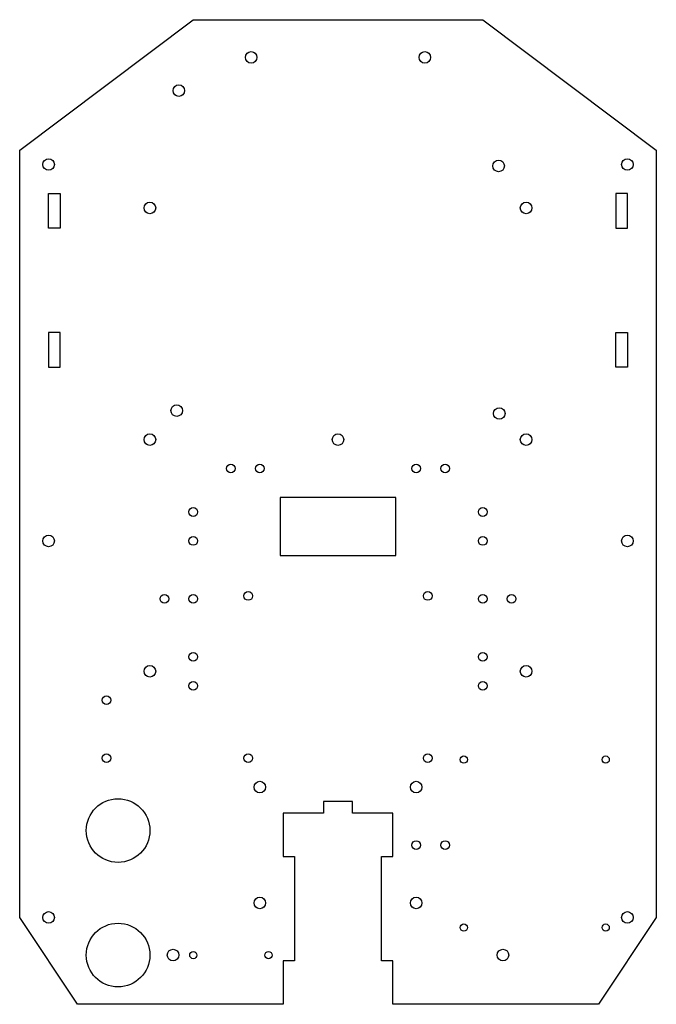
# Model space of a CAD drawing. Header units: millimetres. Extents: x 0 to 220, y 0 to 340.
import ezdxf

# ---------------------------------------------------------------- set-up
doc = ezdxf.new("R2010")
doc.units = ezdxf.units.MM

# ---------------------------------------------------------------- blocks, each defined once
blk = doc.blocks.new('Wire Staple')
for centre in [(-5, 0), (5, 0)]:
    blk.add_circle(centre, 1.5)

msp = doc.modelspace()

# ---------------------------------------------------------------- linework, layer by layer
for p, q in [((0, 295), (60, 340)), ((60, 340), (160, 340)), ((160, 340), (220, 295)), ((0, 30), (0, 295)), ((220, 295), (220, 30)), ((20, 0), (0, 30)), ((220, 30), (200, 0)), ((91, 0), (20, 0)), ((200, 0), (129, 0))]:
    msp.add_line(p, q)
for points in [[(10, 280), (14, 280), (14, 268), (10, 268)], [(210, 280), (206, 280), (206, 268), (210, 268)], [(10, 220), (14, 220), (14, 232), (10, 232)], [(210, 220), (206, 220), (206, 232), (210, 232)], [(90, 155), (130, 155), (130, 175), (90, 175)]]:
    msp.add_lwpolyline(points, close=True)
msp.add_lwpolyline([(129, 0), (129, 15), (125, 15), (125, 51), (129, 51), (129, 66), (115, 66), (115, 70), (105, 70), (105, 66), (91, 66), (91, 51), (95, 51), (95, 15), (91, 15), (91, 0)])
for centre, radius in [((80, 327), 2), ((140, 327), 2), ((55, 315.5), 2), ((10, 290), 2), ((165.5, 289.5), 2), ((210, 290), 2), ((45, 275), 2), ((175, 275), 2), ((54.25, 205), 2), ((165.75, 204), 2), ((45, 195), 2), ((110, 195), 2), ((175, 195), 2), ((10, 160), 2), ((210, 160), 2), ((79, 141), 1.5), ((141, 141), 1.5), ((45, 115), 2), ((175, 115), 2), ((30, 105), 1.5), ((30, 85), 1.5), ((79, 85), 1.5), ((141, 85), 1.5), ((153.5, 84.5), 1.25), ((202.5, 84.5), 1.25), ((83, 75), 2), ((137, 75), 2), ((34, 60), 11), ((83, 35), 2), ((137, 35), 2), ((10, 30), 2), ((210, 30), 2), ((34, 17), 11), ((153.5, 26.5), 1.25), ((202.5, 26.5), 1.25), ((53, 17), 2), ((60, 17), 1.25), ((86, 17), 1.25), ((167, 17), 2)]:
    msp.add_circle(centre, radius)

# ---------------------------------------------------------------- block references
for p in [(78, 185), (142, 185), (55, 140), (165, 140), (142, 55)]:
    msp.add_blockref('Wire Staple', p)
at = {"rotation": 90}
for p in [(60, 165), (160, 165), (60, 115), (160, 115)]:
    msp.add_blockref('Wire Staple', p, dxfattribs=at)

doc.saveas('drawing.dxf')
